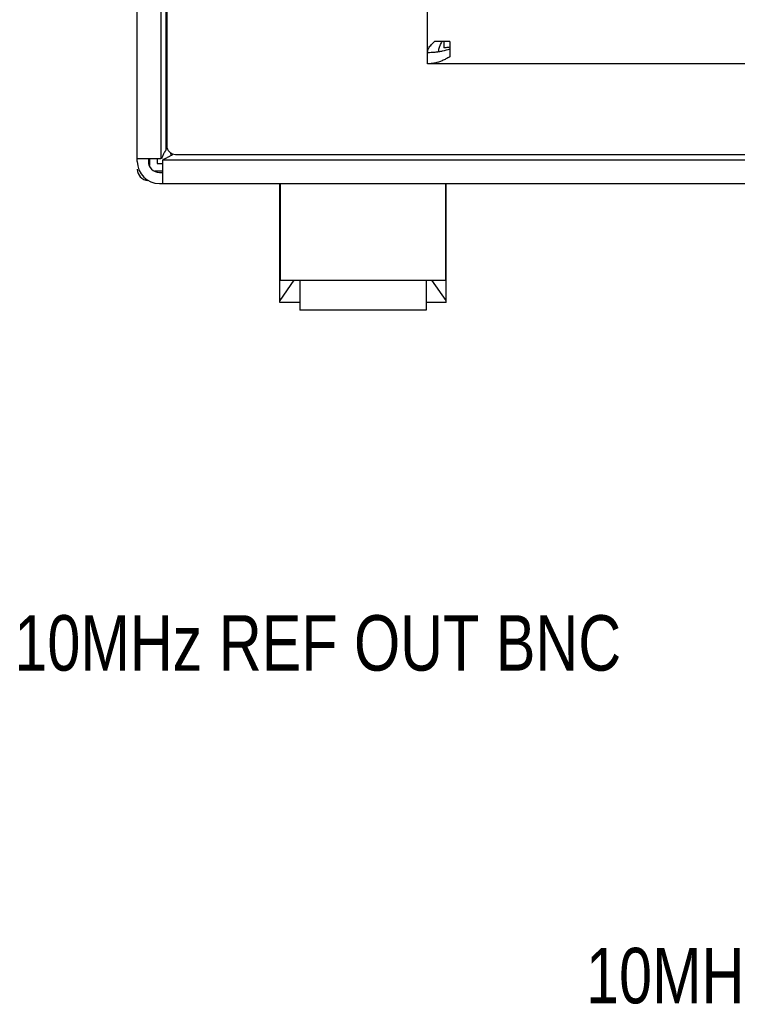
# Model space of a CAD drawing. Header units: inches. Extents: x 0 to 34, y 0 to 22.
# Tile 59 of 82: x 25.7 to 27.3, y 12.2 to 14.4. Entities that reach past the tile are written whole.
import ezdxf

# ---------------------------------------------------------------- set-up
doc = ezdxf.new("R2010")
doc.units = ezdxf.units.IN
doc.header["$LTSCALE"] = 1.87
doc.header["$MEASUREMENT"] = 0
doc.layers.get('0').update_dxf_attribs({"linetype": 'CONTINUOUS'})
doc.layers.add('DATUMCURVES', color=7, linetype='CONTINUOUS')
doc.layers.add('DETAIL', color=7, linetype='CONTINUOUS')
doc.styles.get("Standard").update_dxf_attribs({"font": 'txt', "width": 0.8})

msp = doc.modelspace()

# ---------------------------------------------------------------- linework, layer by layer
at = {"color": 3, "linetype": 'CONTINUOUS'}
for p, q in [((26.03961, 17.42371), (26.03961, 14.10971)), ((25.99813, 14.07986), (25.99813, 14.07411)), ((26.05961, 14.08971), (31.22861, 14.08971)), ((26.02313, 14.04911), (26.03061, 14.04911))]:
    msp.add_line(p, q, dxfattribs=at)
at = {"color": 7, "linetype": 'CONTINUOUS'}
for p, q in [((26.62711, 14.29396), (26.62711, 16.23146)), ((25.97313, 14.07411), (25.97313, 15.79721)), ((26.02613, 15.80209), (26.02613, 14.07986)), ((26.67711, 14.34396), (26.64269, 14.34396)), ((26.66411, 14.34396), (26.66411, 14.33021)), ((26.67711, 14.34396), (26.67711, 14.30955)), ((30.66111, 14.29396), (26.62711, 14.29396)), ((26.04077, 14.10386), (26.03863, 14.10171)), ((26.02613, 14.07986), (25.97313, 14.07986)), ((26.00063, 14.07986), (26.00063, 14.06561)), ((26.01813, 14.07986), (26.01813, 14.06936)), ((26.03061, 14.02411), (26.03061, 14.07711)), ((31.25761, 14.07711), (26.03061, 14.07711)), ((26.04811, 14.0938), (26.04811, 14.08961)), ((26.01302, 14.05311), (26.03061, 14.05295)), ((26.01813, 14.06936), (26.03061, 14.06936)), ((26.02313, 14.02411), (31.26509, 14.02411)), ((26.29411, 13.75556), (26.29411, 14.02411)), ((26.29536, 14.02411), (26.29536, 13.80601)), ((26.66786, 14.02411), (26.66786, 13.80601)), ((26.66911, 13.75556), (26.66911, 14.02411)), ((26.29536, 13.98183), (26.29411, 13.98183)), ((26.29536, 13.97703), (26.29411, 13.97703)), ((26.66911, 13.98183), (26.66786, 13.98183)), ((26.66911, 13.97703), (26.66786, 13.97703)), ((26.29536, 13.9362), (26.29411, 13.93623)), ((26.66786, 13.9362), (26.66911, 13.93623)), ((26.32611, 13.80601), (26.29411, 13.76067)), ((26.29536, 13.80601), (26.66786, 13.80601)), ((26.33911, 13.80601), (26.33911, 13.73851)), ((26.62411, 13.80601), (26.62411, 13.73851)), ((26.66911, 13.76067), (26.6371, 13.80601)), ((26.33911, 13.75556), (26.29411, 13.75556)), ((26.66911, 13.75556), (26.62411, 13.75556)), ((26.62411, 13.73851), (26.33911, 13.73851))]:
    msp.add_line(p, q, dxfattribs=at)
at = {"color": 3, "linetype": 'CONTINUOUS'}
for centre, radius in [((26.05961, 14.10971), 0.02), ((26.02313, 14.07411), 0.025)]:
    msp.add_arc(centre, radius, 180, 270, dxfattribs=at)
at = {"color": 7, "linetype": 'CONTINUOUS'}
for centre, radius, end in [((26.02313, 14.07411), 0.05, 270), ((25.99813, 14.05626), 0.025, 267.5)]:
    msp.add_arc(centre, radius, 180, end, dxfattribs=at)
for points, knots in [([(26.62711, 14.31896), (26.62711, 14.32036), (26.62743, 14.32323), (26.62885, 14.32746), (26.63115, 14.33165), (26.63428, 14.33582), (26.63818, 14.33997), (26.64112, 14.34263), (26.64269, 14.34396)], [0, 0, 0, 0, 0.1380534, 0.2824218, 0.4382748, 0.6089525, 0.796145, 1, 1, 1, 1]), ([(26.67664, 14.33124), (26.67524, 14.33101), (26.67109, 14.33044), (26.66689, 14.33021), (26.66411, 14.33021)], [0, 0, 0, 0, 0.3364982, 1, 1, 1, 1]), ([(26.67711, 14.30955), (26.67438, 14.30794), (26.66892, 14.30493), (26.65798, 14.29982), (26.64679, 14.29613), (26.63549, 14.29427), (26.62989, 14.29396), (26.62711, 14.29396)], [0, 0, 0, 0, 0.1794563, 0.3528475, 0.6830947, 0.8424716, 1, 1, 1, 1]), ([(26.03428, 14.09443), (26.03291, 14.09205), (26.03037, 14.08735), (26.02841, 14.08236), (26.02767, 14.07986)], [0, 0, 0, 0, 0.5134674, 1, 1, 1, 1])]:
    msp.add_open_spline(points, degree=3, knots=knots, dxfattribs=at)
at = {"color": 3, "linetype": 'CONTINUOUS'}
msp.add_open_spline([(26.65218, 14.32125), (26.65221, 14.32188), (26.65239, 14.32391), (26.65319, 14.3288), (26.65553, 14.33591), (26.65832, 14.34128), (26.6599, 14.34396)], degree=3, knots=[0, 0, 0, 0, 0.0777551, 0.2522655, 0.613871, 1, 1, 1, 1], dxfattribs=at)
for points in [[(26.64377, 14.31987), (26.63824, 14.31927), (26.63267, 14.31896), (26.62711, 14.31896)], [(26.65179, 14.32094), (26.64913, 14.32052), (26.64645, 14.32016), (26.64377, 14.31987)], [(26.65239, 14.32104), (26.65219, 14.32101), (26.65199, 14.32097), (26.65179, 14.32094)], [(26.66044, 14.32253), (26.65777, 14.32197), (26.65508, 14.32147), (26.65239, 14.32104)], [(26.67711, 14.32675), (26.67161, 14.32514), (26.66605, 14.32371), (26.66044, 14.32253)]]:
    msp.add_open_spline(points, degree=3, dxfattribs=at)
at = {"color": 7, "linetype": 'CONTINUOUS'}
for points in [[(26.03863, 14.10171), (26.03715, 14.0993), (26.03568, 14.09688), (26.03428, 14.09443)], [(26.03061, 14.07866), (26.0331, 14.0794), (26.03553, 14.08035), (26.03789, 14.08144)], [(26.03789, 14.08144), (26.04038, 14.0826), (26.04279, 14.0839), (26.04517, 14.08526)], [(26.04517, 14.08526), (26.04599, 14.08573), (26.0468, 14.0862), (26.04761, 14.08668)], [(26.04761, 14.08668), (26.04923, 14.08765), (26.05084, 14.08863), (26.05245, 14.08961)]]:
    msp.add_open_spline(points, degree=3, dxfattribs=at)
at = {"layer": 'DATUMCURVES', "color": 40, "linetype": 'CONTINUOUS'}
for p, q in [((26.03863, 14.10171), (26.03863, 15.80209)), ((26.04077, 14.10386), (26.03863, 14.10171)), ((26.05245, 14.08961), (26.05372, 14.09088))]:
    msp.add_line(p, q, dxfattribs=at)

# ---------------------------------------------------------------- texts
at = {"layer": 'DETAIL', "color": 2, "linetype": 'CONTINUOUS', "width": 0.8}
for s, p in [('10MHz REF OUT BNC ', (25.6963, 12.92601)), ('10MHz REF IN BNC', (26.98434, 12.17601))]:
    msp.add_text(s, height=0.125, dxfattribs=at).set_placement(p)

doc.saveas('drawing.dxf')
